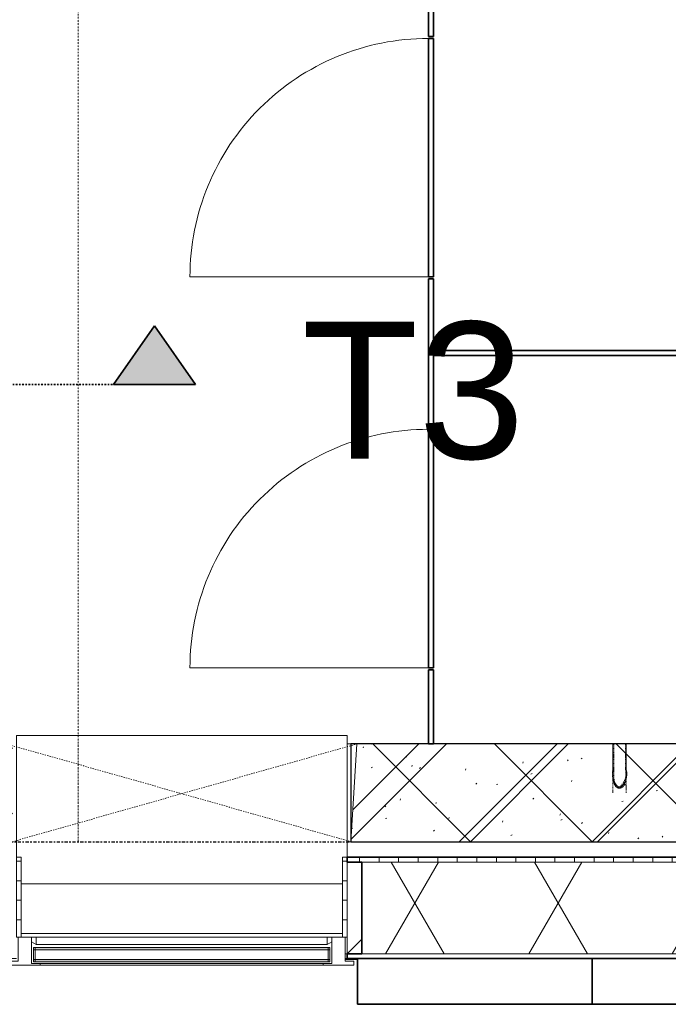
# Model space of a CAD drawing. Header units: millimetres. Extents: x -80560 to 110805, y -11020 to 52719.
# Tile 54 of 184: x 54130 to 55789, y 9584 to 12103. Entities that reach past the tile are written whole.
import ezdxf

# ---------------------------------------------------------------- set-up
doc = ezdxf.new("R2010")
doc.units = ezdxf.units.MM
for name, pattern in [('CENTER2', [20, 8, -4, 4, -4]), ('Dash', [6.35, 3.175, -3.175]), ('DASHDOT2', [8, 4, -2, 0, -2]), ('Hidden 1', [3.5, 2, -1.5])]:
    doc.linetypes.add(name, pattern=pattern)
for name, color, linetype, lineweight in [('A-DETL-GENF', 92, 'Continuous', 18), ('A-DOOR', 31, 'Continuous', 18), ('A-GENM', 13, 'Continuous', 18), ('A-GLAZ', 151, 'Continuous', 18), ('A-GLAZ-SILL', 1, 'Continuous', 18), ('A-WALL', 113, 'Continuous', 35), ('A-WALL-PATT', 111, 'Continuous', 35), ('G-ANNO-SYMB', 111, 'Continuous', 9), ('S-GRID', 1, 'Continuous', 9)]:
    doc.layers.add(name, color=color, linetype=linetype, lineweight=lineweight)
doc.styles.add('Arial_3', font='arial.ttf', dxfattribs={"height": 350})
pattern_1 = [(0, (0, 0), (0, 50), [])]

# ---------------------------------------------------------------- blocks, each defined once
blk = doc.blocks.new('19112_SW_LeonardoCollege_R2020_rvt-1-DO_01 eerste verdieping')
at = {"layer": 'A-WALL-PATT', "lineweight": 5}
h = blk.add_hatch(dxfattribs=at)
h.set_pattern_fill('FP_168', color=10, angle=45, style=0, pattern_type=2)
h.set_pattern_definition([(45, (28837.5, 10000), (-155.563, 155.563), []), (135, (28837.5, 10000), (-155.563, -155.563), [])])
h.paths.add_polyline_path([(31377.7, 10000), (31600, 10000), (31600, 10250), (30083, 10250), (30083, 10000), (31084, 10000)], flags=0)
h.paths.add_polyline_path([(29217, 10000), (29217, 10250), (28433, 10250), (28433, 10000), (29028.3, 10000)], flags=0)
h.paths.add_polyline_path([(27559.9, 10000), (27567, 10000), (27567, 10250), (26075, 10250), (26075, 10000), (27266.3, 10000)], flags=0)
at = {"layer": 'A-WALL', "color": 250, "lineweight": 9}
for p, q in [((30073, 10250), (30083, 10250)), ((30083, 10000), (30073, 10000))]:
    blk.add_line(p, q, dxfattribs=at)
at = {"layer": 'A-WALL', "color": 50, "lineweight": 25}
for p, q in [((31600, 10250), (30083, 10250)), ((30083, 10250), (30083, 10000)), ((30083, 10000), (31600, 10000))]:
    blk.add_line(p, q, dxfattribs=at)
blk = doc.blocks.new('MB 31 Wandsparing - 866 x 1634-3275055-DO_01 eerste verdieping')
at = {"layer": 'A-GENM', "linetype": 'Dash', "lineweight": 9}
for p, q in [((-456.2, 125), (424.8, -125)), ((-441.2, -125), (439.8, 125))]:
    blk.add_line(p, q, dxfattribs=at)
blk = doc.blocks.new('MB 23 Gain Inno _onder element_ - ø63 x 900-V345-DO_01 eerste verdieping')
at = {"layer": 'A-GENM', "linetype": 'Hidden 1', "lineweight": 13}
for p, q in [((-17, 125), (-15, 125)), ((-17, 60), (-17, 125)), ((-15, 125), (-15, 60)), ((15, 60), (15, 125)), ((15, 125), (17, 125)), ((17, 125), (17, 60))]:
    blk.add_line(p, q, dxfattribs=at)
at = {"layer": 'A-GENM', "linetype": 'Hidden 1', "lineweight": 13, "flags": 128}
for points in [[(-17, 0), (-17, 0.2), (-17, 0.4), (-17, 0.8), (-17, 1.2), (-17, 1.7), (-17, 2.3), (-17, 3), (-17, 3.8), (-17, 4.7), (-17, 5.7), (-17, 6.8), (-17, 7.9), (-17, 9.2), (-17, 10.5), (-17, 11.9), (-17, 13.3), (-17, 14.9), (-17, 16.5), (-17, 18.2), (-17, 20), (-17, 21.8), (-17, 23.7), (-17, 25.6), (-17, 27.6), (-17, 29.6), (-17, 31.7), (-17, 33.9), (-17, 36), (-17, 38.3), (-17, 40.5), (-17, 42.8), (-17, 45.1), (-17, 47.4), (-17, 49.8), (-17, 52.2), (-17, 54.6), (-17, 57), (-17, 59.4), (-17, 60)], [(17, 60), (17, 57.6), (17, 55.2), (17, 52.8), (17, 50.4), (17, 48.1), (17, 45.7), (17, 43.4), (17, 41.1), (17, 38.9), (17, 36.6), (17, 34.4), (17, 32.3), (17, 30.2), (17, 28.1), (17, 26.1), (17, 24.2), (17, 22.3), (17, 20.4), (17, 18.7), (17, 17), (17, 15.3), (17, 13.8), (17, 12.3), (17, 10.8), (17, 9.5), (17, 8.3), (17, 7.1), (17, 6), (17, 5), (17, 4.1), (17, 3.3), (17, 2.5), (17, 1.9), (17, 1.3), (17, 0.9), (17, 0.5), (17, 0.2), (17, 0.1), (17, 0)]]:
    blk.add_lwpolyline(points, dxfattribs=at)
at = {"layer": 'A-GENM', "linetype": 'Hidden 1', "lineweight": 13}
for points in [[(-15, 60), (-17, 51.1), (-16.4, 34.7), (-7, 21.1), (0, 15)], [(17, 60), (19.2, 50.3), (18.5, 32.5), (7.9, 18.1), (0, 11.7)]]:
    blk.add_open_spline(points, degree=3, dxfattribs=at)
for points, knots in [([(0, 11.7), (-0.7, 11.8), (-2.1, 12.1), (-4, 12.6), (-5.5, 13.3), (-6.6, 13.9), (-7.4, 14.5), (-8.1, 15.1), (-9.1, 16), (-10.2, 17.3), (-11.1, 18.7), (-11.7, 19.7), (-12.1, 20.3), (-12.3, 20.7), (-12.6, 21.1), (-12.8, 21.7), (-13.3, 22.8), (-13.9, 24.3), (-14.4, 26), (-14.8, 27.2), (-15.1, 28.2), (-15.3, 29.2), (-15.6, 30.5), (-15.9, 32.1), (-16.1, 34.1), (-16.4, 36.1), (-16.6, 38.1), (-16.7, 40.1), (-16.8, 42.1), (-16.9, 44.1), (-16.9, 46.1), (-17, 48.8), (-17, 53.4), (-17, 57.4), (-17, 60)], [0, 0, 0, 0, 0.035714, 0.071429, 0.107143, 0.125, 0.142857, 0.160714, 0.178571, 0.214286, 0.25, 0.267857, 0.276786, 0.285714, 0.294643, 0.303571, 0.321429, 0.357143, 0.392857, 0.410714, 0.428571, 0.446429, 0.464286, 0.5, 0.535714, 0.571429, 0.607143, 0.642857, 0.678571, 0.714286, 0.75, 0.785714, 0.857143, 1, 1, 1, 1]), ([(0, 15), (0.7, 15.1), (1.9, 15.3), (3.7, 15.9), (5, 16.6), (5.9, 17.1), (6.4, 17.4), (6.8, 17.8), (7.4, 18.3), (8.2, 19.1), (9.2, 20.4), (10, 21.7), (10.5, 22.7), (10.8, 23.2), (11, 23.6), (11.2, 24.1), (11.5, 24.6), (11.9, 25.6), (12.4, 27), (12.8, 28.5), (13.2, 29.7), (13.4, 30.6), (13.6, 31.5), (13.8, 32.7), (14.1, 34.2), (14.3, 36.1), (14.5, 37.9), (14.6, 39.8), (14.8, 41.6), (14.8, 43.5), (14.9, 45.3), (14.9, 47.2), (15, 49.6), (15, 53.9), (15, 57.6), (15, 60)], [0, 0, 0, 0, 0.035714, 0.071429, 0.107143, 0.125, 0.133929, 0.142857, 0.160714, 0.178571, 0.214286, 0.25, 0.267857, 0.276786, 0.285714, 0.294643, 0.303571, 0.321429, 0.357143, 0.392857, 0.410714, 0.428571, 0.446429, 0.464286, 0.5, 0.535714, 0.571429, 0.607143, 0.642857, 0.678571, 0.714286, 0.75, 0.785714, 0.857143, 1, 1, 1, 1])]:
    blk.add_open_spline(points, degree=3, knots=knots, dxfattribs=at)
blk = doc.blocks.new('95251-Leonardo College Leiden_rvt-1-DO_01 eerste verdieping')
at = {"layer": 'A-WALL-PATT', "lineweight": 9}
h = blk.add_hatch(dxfattribs=at)
h.set_pattern_fill('FP_182', color=55, style=0, pattern_type=2)
h.set_pattern_definition([(45, (0, 0), (-176.7767, 176.7767), []), (17, (0, 0), (51.37877, 156.87645), [3.353, -159.647, 3.353, -88.647, -134]), (17, (0, 0), (51.37877, 156.87645), [-255, 3.353, -130.647]), (48, (0, 0), (-36.014, 160.26226), [3.353, -158.647, 3.353, -160.647, -132]), (48, (0, 0), (-36.014, 160.26226), [-326, 3.353, -128.647]), (71, (0, 0), (-94.825, 133.12483), [3.353, -156.647, 3.353, -87.247, -131]), (71, (0, 0), (-94.825, 133.12483), [-250.6, 3.353, -127.647])])
h.paths.add_polyline_path([(31084, 10000), (31600, 10000), (31600, 10250), (31492, 10250), (31491, 10158.3), (31475, 10136.7), (31467.6, 10139.5), (31462.7, 10145.7), (31459.9, 10153.2), (31458.1, 10169.1), (31458, 10250), (31187, 10250), (31186, 10158.3), (31170, 10136.7), (31162.6, 10139.5), (31157.4, 10146.5), (31154.9, 10153.2), (31153.1, 10169.1), (31153, 10250), (30987, 10250), (30986, 10158.3), (30970, 10136.7), (30962.6, 10139.5), (30957.7, 10145.7), (30954.9, 10153.2), (30953.1, 10169.1), (30953, 10250), (30787, 10250), (30786, 10158.3), (30770, 10136.7), (30762.6, 10139.5), (30757.7, 10145.7), (30754.9, 10153.2), (30753.1, 10169.1), (30753, 10250), (30098, 10250), (30083, 10000), (30790.3, 10000)], flags=0)
h.paths.add_polyline_path([(29217, 10000), (29210.5, 10108), (29083.3, 10109), (29061.7, 10125), (29064.5, 10132.4), (29070.7, 10137.3), (29078.2, 10140.1), (29094.1, 10141.9), (29175.1, 10142), (29208.5, 10142), (29202, 10250), (28448, 10250), (28433, 10000), (29028.3, 10000)], flags=0)
h.paths.add_polyline_path([(26408, 10000), (26409, 10091.7), (26425, 10113.3), (26432.4, 10110.5), (26437.3, 10104.3), (26440.1, 10096.8), (26441.9, 10080.9), (26442, 10000), (26608, 10000), (26609, 10091.7), (26625, 10113.3), (26632.9, 10109.8), (26637.3, 10104.3), (26640.1, 10096.8), (26641.9, 10080.9), (26642, 10000), (26808, 10000), (26809, 10091.7), (26825.8, 10113), (26832.4, 10110.5), (26837.3, 10104.3), (26840.1, 10096.8), (26841.9, 10080.9), (26842, 10000), (27567, 10000), (27552, 10250), (26080, 10250), (26080, 10200), (26075, 10200), (26075, 10142), (26166.7, 10141), (26188.3, 10125), (26185.5, 10117.6), (26179.3, 10112.7), (26171.8, 10109.9), (26155.9, 10108.1), (26075, 10108), (26075, 10000), (26385.2, 10000)], flags=0)
at = {"layer": 'A-WALL', "color": 170, "lineweight": 5}
for p, q in [((30098, 10250), (30083, 10000)), ((30753, 10250), (30098, 10250)), ((30753, 10185), (30753, 10250)), ((30953, 10250), (30787, 10250)), ((30787, 10250), (30787, 10185)), ((30083, 10000), (31600, 10000))]:
    blk.add_line(p, q, dxfattribs=at)
blk.add_open_spline([(30770, 10136.7), (30769.3, 10136.8), (30767.9, 10137.1), (30766, 10137.6), (30764.5, 10138.3), (30763.4, 10138.9), (30762.6, 10139.5), (30761.9, 10140.1), (30760.9, 10141), (30759.8, 10142.3), (30758.9, 10143.7), (30758.3, 10144.7), (30757.9, 10145.3), (30757.7, 10145.7), (30757.4, 10146.1), (30757.2, 10146.7), (30756.7, 10147.8), (30756.1, 10149.3), (30755.6, 10151), (30755.2, 10152.2), (30754.9, 10153.2), (30754.7, 10154.2), (30754.4, 10155.5), (30754.1, 10157.1), (30753.9, 10159.1), (30753.6, 10161.1), (30753.4, 10163.1), (30753.3, 10165.1), (30753.2, 10167.1), (30753.1, 10169.1), (30753.1, 10171.1), (30753, 10173.8), (30753, 10178.4), (30753, 10182.4), (30753, 10185)], degree=3, knots=[0, 0, 0, 0, 0.035714, 0.071429, 0.107143, 0.125, 0.142857, 0.160714, 0.178571, 0.214286, 0.25, 0.267857, 0.276786, 0.285714, 0.294643, 0.303571, 0.321429, 0.357143, 0.392857, 0.410714, 0.428571, 0.446429, 0.464286, 0.5, 0.535714, 0.571429, 0.607143, 0.642857, 0.678571, 0.714286, 0.75, 0.785714, 0.857143, 1, 1, 1, 1], dxfattribs=at)
blk.add_open_spline([(30787, 10185), (30789.2, 10175.3), (30788.5, 10157.5), (30777.9, 10143.1), (30770, 10136.7)], degree=3, dxfattribs=at)
at = {"color": 130, "lineweight": 9}
blk.add_blockref('MB 31 Wandsparing - 866 x 1634-3275055-DO_01 eerste verdieping', (29658.2, 10125), dxfattribs=at)
at = {"color": 130, "lineweight": 9, "extrusion": (0, 0, -1)}
blk.add_blockref('MB 23 Gain Inno _onder element_ - ø63 x 900-V345-DO_01 eerste verdieping', (-30770, 10125), dxfattribs=at)
blk = doc.blocks.new('Basic Wall _ 41_WA_n3o_cladding_vertikaal_random_100mm_oorspronkelijk - ___-31301010-DO_01 eerste verdieping')
at = {"layer": 'A-WALL', "lineweight": 18}
for p, q in [((30068, 9701), (30073, 9701)), ((30068, 9699), (30100, 9699))]:
    blk.add_line(p, q, dxfattribs=at)
blk = doc.blocks.new('NLRS_41_GM_WPB_spouwlat-SH_generiek_ISR - 235x38-V143-DO_01 eerste verdieping')
at = {"layer": 'A-GENM'}
h = blk.add_hatch(dxfattribs=at)
h.set_pattern_fill('FP_51', color=256, style=0, pattern_type=2)
h.set_pattern_definition([(45, (0, 0), (-141.4214, 141.4214), [])])
h.paths.add_polyline_path([(30111, 9713), (30111, 9948), (30073, 9948), (30073, 9713)], flags=0)
for p, q in [((30111, 9948), (30073, 9948)), ((30073, 9948), (30073, 9713)), ((30111, 9713), (30111, 9948)), ((30073, 9713), (30111, 9713))]:
    blk.add_line(p, q, dxfattribs=at)
blk = doc.blocks.new('41_dagkanten_SH_generiek_ISR - 12x204_5-V144-DO_01 eerste verdieping')
at = {"layer": 'A-GENM'}
h = blk.add_hatch(dxfattribs=at)
h.set_pattern_fill('FP_54', color=256, style=0, pattern_type=2)
h.set_pattern_definition(pattern_1)
h.paths.add_polyline_path([(30073, 9756), (30073, 9960.5), (30061, 9960.5), (30061, 9756), (30068, 9756)], flags=0)
for p, q in [((30073, 9960.5), (30061, 9960.5)), ((30061, 9960.5), (30061, 9756)), ((30073, 9756), (30073, 9960.5)), ((30068, 9756), (30073, 9756))]:
    blk.add_line(p, q, dxfattribs=at)
blk = doc.blocks.new('41_dagkanten_SH_generiek_ISR - 12x204_5-V145-DO_01 eerste verdieping')
at = {"layer": 'A-GENM'}
h = blk.add_hatch(dxfattribs=at)
h.set_pattern_fill('FP_53', color=256, style=0, pattern_type=2)
h.set_pattern_definition(pattern_1)
h.paths.add_polyline_path([(29227, 9756), (29239, 9756), (29239, 9960.5), (29227, 9960.5), (29227, 9922.4)], flags=0)
for p, q in [((29239, 9960.5), (29227, 9960.5)), ((29227, 9960.5), (29227, 9756)), ((29239, 9756), (29239, 9960.5)), ((29227, 9756), (29232, 9756))]:
    blk.add_line(p, q, dxfattribs=at)
blk = doc.blocks.new('merk 900 vast glas shadowbox - merk 900 vast glas shadowbox-32549056-DO_01 eerste verdieping')
at = {"layer": 'A-GLAZ'}
for p, q in [((-362, 0), (-440, 0)), ((-440, 0), (-440, -10)), ((-362, -4), (-362, 0)), ((440, 0), (362, 0)), ((362, 0), (362, -4)), ((440, -10), (440, 0)), ((-440, -10), (-418, -10)), ((-418, -10), (-418, -72)), ((-384, -72), (-384, -4)), ((-384, -4), (-362, -4)), ((362, -4), (384, -4)), ((384, -4), (384, -72)), ((418, -72), (418, -10)), ((418, -10), (440, -10)), ((-418, -72), (-384, -72)), ((384, -72), (418, -72))]:
    blk.add_line(p, q, dxfattribs=at)
at = {"layer": 'A-GLAZ-SILL'}
for p, q in [((362, 0), (-362, 0)), ((362, -4), (-362, -4))]:
    blk.add_line(p, q, dxfattribs=at)
blk = doc.blocks.new('74_n3o_Kupan_toiletruimte_4 - 74_n3o_Kupan_toiletruimte_4-31926087-DO_01 eerste verdieping')
at = {"layer": 'A-GENM', "lineweight": 35}
for p, q in [((190, 1206.5), (0, 1206.5)), ((0, 1206.5), (0, 1193.5)), ((0, 1193.5), (190, 1193.5)), ((190, 1193.5), (190, 1206.5)), ((805, 1206.5), (195, 1206.5)), ((195, 1206.5), (195, 1193.5)), ((195, 1193.5), (805, 1193.5)), ((805, 1193.5), (805, 1206.5)), ((1190, 1206.5), (810, 1206.5)), ((810, 1206.5), (810, 1193.5)), ((810, 1193.5), (1190, 1193.5)), ((1006.5, 1193.5), (993.5, 1193.5)), ((993.5, 1193.5), (993.5, 0)), ((1006.5, 0), (1006.5, 1193.5)), ((1190, 1193.5), (1190, 1206.5)), ((1805, 1206.5), (1195, 1206.5)), ((1195, 1206.5), (1195, 1193.5)), ((1195, 1193.5), (1805, 1193.5)), ((1805, 1193.5), (1805, 1206.5)), ((2190, 1206.5), (1810, 1206.5)), ((1810, 1206.5), (1810, 1193.5)), ((1810, 1193.5), (2190, 1193.5))]:
    blk.add_line(p, q, dxfattribs=at)
blk = doc.blocks.new('00_n3o_symbool_swingangle - std-31926139-DO_01 eerste verdieping')
at = {"layer": 'A-DOOR'}
blk.add_line((-415, -27), (-415, 583), dxfattribs=at)
blk.add_arc((-415, -27), 610, 360, 90, dxfattribs=at)
blk = doc.blocks.new('31_n3o_gevelopening_vensterbank - 380x15-32538877-DO_01 eerste verdieping')
at = {"layer": 'A-GENM'}
for p, q in [((0, -311.5), (0, 0)), ((0, 0), (846, 0)), ((846, 0), (846, -311.5)), ((12, -380), (834, -380))]:
    blk.add_line(p, q, dxfattribs=at)
blk = doc.blocks.new('30_n3o_RT72_glas met glaslat - Type 1-33567359-DO_01 eerste verdieping')
at = {"layer": 'A-GENM'}
for points in [[(-379, -11), (379, -11), (379, -5), (-379, -5)], [(-379, -41), (379, -41), (379, -35), (-379, -35)]]:
    blk.add_hatch(color=256, dxfattribs=at).paths.add_polyline_path(points, flags=0)
for p, q in [((379, -5), (-379, -5)), ((-379, -5), (-379, -11)), ((-375, -5), (-379, -5)), ((-379, -5), (-379, -41)), ((-379, -11), (379, -11)), ((-375, -41), (-375, -5)), ((379, -5), (375, -5)), ((375, -5), (375, -41)), ((379, -11), (379, -5)), ((379, -41), (379, -5)), ((379, -35), (-379, -35)), ((-379, -35), (-379, -41)), ((-379, -41), (379, -41)), ((-379, -41), (-375, -41)), ((375, -41), (379, -41)), ((379, -41), (379, -35))]:
    blk.add_line(p, q, dxfattribs=at)
blk = doc.blocks.new('DPWP_30_n3o_RT72_glas met glaslat Frame1 - Type 1-33567362-DO_01 eerste verdieping')
at = {"layer": 'A-GENM'}
for p, q in [((-372, -7.8), (-384, -15)), ((372, -7.8), (-372, -7.8)), ((-372, -7.8), (-372, -27)), ((-372, -27), (-372, -7.8)), ((372, -27), (372, -7.8)), ((384, -15), (372, -7.8)), ((372, -7.8), (372, -27)), ((-384, -27), (-372, -27)), ((-372, -27), (372, -27)), ((372, -27), (384, -27))]:
    blk.add_line(p, q, dxfattribs=at)
blk = doc.blocks.new('01_n3o_symbool_lijn_met_tekst - brandwerend_B60-31157474-DO_01 eerste verdieping')
at = {"layer": 'A-DETL-GENF', "color": 3, "linetype": 'DASHDOT2'}
blk.add_line((0, 0), (8362.5, 0), dxfattribs=at)
blk = doc.blocks.new('Section - 00_n3o_sectionmark_detailaanduiding-325618-DO_01 eerste verdieping')
at = {"layer": 'G-ANNO-SYMB'}
blk.add_hatch(color=256, dxfattribs=at).paths.add_polyline_path([(0, 0), (1.05, 1.5), (2.101, 0)], flags=0)
at = {"layer": 'G-ANNO-SYMB', "linetype": 'DASHDOT2', "lineweight": 35}
for p, q in [((1.05, 1.5), (0, 0)), ((2.101, 0), (1.05, 1.5)), ((0, 0), (2.101, 0))]:
    blk.add_line(p, q, dxfattribs=at)

msp = doc.modelspace()

# ---------------------------------------------------------------- hatches: boundary and pattern name
at = {"layer": 'A-WALL-PATT', "lineweight": 18}
h = msp.add_hatch(dxfattribs=at)
h.set_pattern_fill('FP_67', color=256, angle=90, style=0, pattern_type=2)
h.set_pattern_definition([(90, (63299.57, 9701), (-50, -2e-13), [])])
h.paths.add_polyline_path([(88455.8, 9948), (89096.8, 9948), (89096.8, 9960.5), (88417.8, 9960.5), (88417.8, 9948)], flags=0)
h.paths.add_polyline_path([(83971.8, 9948), (83971.8, 9960.5), (81667.8, 9960.5), (81667.8, 9948), (83933.8, 9948)], flags=0)
h.paths.add_polyline_path([(78983.8, 9948), (79021.8, 9948), (79021.8, 9960.5), (77617.8, 9960.5), (77617.8, 9948), (78885.2, 9948)], flags=0)
h.paths.add_polyline_path([(75871.8, 9948), (75871.8, 9960.5), (75367.8, 9960.5), (75367.8, 9948), (75833.8, 9948)], flags=0)
h.paths.add_polyline_path([(73599.1, 9948), (73621.8, 9948), (73621.8, 9960.5), (71767.8, 9960.5), (71767.8, 9948), (73583.8, 9948)], flags=0)
h.paths.add_polyline_path([(69105.8, 9948), (70021.8, 9948), (70021.8, 9960.5), (69067.8, 9960.5), (69067.8, 9948)], flags=0)
h.paths.add_polyline_path([(68221.8, 9948), (68221.8, 9960.5), (66817.8, 9960.5), (66817.8, 9948), (68183.8, 9948)], flags=0)
h.paths.add_polyline_path([(64201.6, 9948), (65071.8, 9948), (65071.8, 9960.5), (63667.8, 9960.5), (63667.8, 9948), (63705.8, 9948)], flags=0)
h.paths.add_polyline_path([(62821.8, 9948), (62821.8, 9960.5), (61417.8, 9960.5), (61417.8, 9948), (62783.8, 9948)], flags=0)
h.paths.add_polyline_path([(60105.8, 9948), (60571.8, 9948), (60571.8, 9960.5), (60067.8, 9960.5), (60067.8, 9948), (60090.2, 9948)], flags=0)
h.paths.add_polyline_path([(57383.8, 9948), (57421.8, 9948), (57421.8, 9960.5), (54967.9, 9960.5), (54967.9, 9948), (57153.5, 9948)], flags=0)
h.paths.add_polyline_path([(53923.1, 9948), (54121.9, 9948), (54121.9, 9960.5), (53317.8, 9960.5), (53317.8, 9948), (53629.4, 9948)], flags=0)
h.paths.add_polyline_path([(52454.8, 9948), (52471.8, 9948), (52471.8, 9960.5), (50617.8, 9960.5), (50617.8, 9948), (52433.8, 9948)], flags=0)
h.paths.add_polyline_path([(46171.8, 9948), (46171.8, 9960.5), (43867.8, 9960.5), (43867.8, 9948), (46133.8, 9948)], flags=0)
h.paths.add_polyline_path([(40707.9, 9948), (41221.8, 9948), (41221.8, 9960.5), (37255.3, 9960.5), (37255.3, 9948), (39533.2, 9948)], flags=0)
h = msp.add_hatch(dxfattribs=at)
h.set_pattern_fill('FP_2', color=256, style=0, pattern_type=2)
h.set_pattern_definition([(60, (24894.82, 0), (-274.963, 158.75), []), (120, (24894.82, 0), (-274.963, -158.75), [])])
h.paths.add_polyline_path([(89331.8, 9713), (89331.8, 9948), (88455.8, 9948), (88455.8, 9713), (88870.1, 9713)], flags=0)
h.paths.add_polyline_path([(83933.8, 9713), (83933.8, 9948), (81705.8, 9948), (81705.8, 9713), (83877.6, 9713)], flags=0)
h.paths.add_polyline_path([(78885.2, 9713), (78983.8, 9713), (78983.8, 9948), (77655.8, 9948), (77655.8, 9713), (78297.9, 9713)], flags=0)
h.paths.add_polyline_path([(75833.8, 9713), (75833.8, 9948), (75405.8, 9948), (75405.8, 9713), (75654.8, 9713)], flags=0)
h.paths.add_polyline_path([(73583.8, 9713), (73583.8, 9948), (71805.8, 9948), (71805.8, 9713), (72424.4, 9713)], flags=0)
h.paths.add_polyline_path([(69983.8, 9713), (69983.8, 9948), (69105.8, 9948), (69105.8, 9713), (69487.7, 9713)], flags=0)
h.paths.add_polyline_path([(68183.8, 9713), (68183.8, 9948), (66855.8, 9948), (66855.8, 9713), (67725.7, 9713)], flags=0)
h.paths.add_polyline_path([(64789, 9713), (65033.8, 9713), (65033.8, 9948), (63705.8, 9948), (63705.8, 9713), (64201.6, 9713)], flags=0)
h.paths.add_polyline_path([(62783.8, 9713), (62783.8, 9948), (61455.8, 9948), (61455.8, 9713), (62733.3, 9713)], flags=0)
h.paths.add_polyline_path([(60533.8, 9713), (60533.8, 9948), (60105.8, 9948), (60105.8, 9713), (60383.9, 9713)], flags=0)
h.paths.add_polyline_path([(57383.8, 9713), (57383.8, 9948), (55005.9, 9948), (55005.9, 9713), (57153.5, 9713)], flags=0)
h.paths.add_polyline_path([(53923.1, 9713), (54083.9, 9713), (54083.9, 9948), (53355.8, 9948), (53355.8, 9713), (53629.4, 9713)], flags=0)
h.paths.add_polyline_path([(52433.8, 9713), (52433.8, 9948), (50655.8, 9948), (50655.8, 9713), (51867.4, 9713)], flags=0)
h.paths.add_polyline_path([(45994, 9713), (46133.8, 9713), (46133.8, 9948), (43905.8, 9948), (43905.8, 9713), (45406.6, 9713)], flags=0)
h.paths.add_polyline_path([(40707.9, 9713), (41183.8, 9713), (41183.8, 9948), (37242.8, 9948), (37242.8, 9713), (39533.2, 9713)], flags=0)
h = msp.add_hatch(dxfattribs=at)
h.set_pattern_fill('FP_66', color=256, style=0, pattern_type=2)
h.set_pattern_definition([(0, (63299.57, 9701), (2e-14, 50), [])])
h.paths.add_polyline_path([(89343.8, 9701), (89343.8, 9713), (88417.8, 9713), (88417.8, 9701), (88870.1, 9701)], flags=0)
h.paths.add_polyline_path([(83971.8, 9701), (83971.8, 9713), (81667.8, 9713), (81667.8, 9701), (83877.6, 9701)], flags=0)
h.paths.add_polyline_path([(79021.8, 9701), (79021.8, 9713), (77617.8, 9713), (77617.8, 9701), (78885.2, 9701)], flags=0)
h.paths.add_polyline_path([(75367.8, 9701), (75871.8, 9701), (75871.8, 9713), (75367.8, 9713)], flags=0)
h.paths.add_polyline_path([(73621.8, 9701), (73621.8, 9713), (71767.8, 9713), (71767.8, 9701), (73599.1, 9701)], flags=0)
h.paths.add_polyline_path([(67725.7, 9701), (68221.8, 9701), (68221.8, 9713), (66817.8, 9713), (66817.8, 9701), (67138.3, 9701)], flags=0)
h.paths.add_polyline_path([(69487.7, 9701), (70021.8, 9701), (70021.8, 9713), (69067.8, 9713), (69067.8, 9701)], flags=0)
h.paths.add_polyline_path([(62733.3, 9701), (62821.8, 9701), (62821.8, 9713), (61417.8, 9713), (61417.8, 9701), (62439.6, 9701)], flags=0)
h.paths.add_polyline_path([(65071.8, 9701), (65071.8, 9713), (63667.8, 9713), (63667.8, 9701), (64789, 9701)], flags=0)
h.paths.add_polyline_path([(60383.9, 9701), (60571.8, 9701), (60571.8, 9713), (60067.8, 9713), (60067.8, 9701), (60090.2, 9701)], flags=0)
h.paths.add_polyline_path([(56566.2, 9701), (57421.8, 9701), (57421.8, 9713), (54967.9, 9713), (54967.9, 9701), (55978.8, 9701)], flags=0)
h.paths.add_polyline_path([(54121.9, 9701), (54121.9, 9713), (53317.8, 9713), (53317.8, 9701), (53923.1, 9701)], flags=0)
h.paths.add_polyline_path([(52471.8, 9701), (52471.8, 9713), (50617.8, 9713), (50617.8, 9701), (52454.8, 9701)], flags=0)
h.paths.add_polyline_path([(46171.8, 9701), (46171.8, 9713), (43867.8, 9713), (43867.8, 9701), (45994, 9701)], flags=0)
h.paths.add_polyline_path([(41221.8, 9701), (41221.8, 9713), (37007.8, 9713), (37007.8, 9701), (41001.5, 9701)], flags=0)

# ---------------------------------------------------------------- linework, layer by layer
at = {"layer": 'A-WALL'}
for p, q in [((57421.8, 9960.5), (54967.9, 9960.5)), ((54967.9, 9960.5), (54967.9, 9948)), ((54967.9, 9948), (55005.9, 9948)), ((55005.9, 9948), (55005.9, 9713)), ((55005.9, 9713), (54967.9, 9713)), ((54967.9, 9713), (54967.9, 9701)), ((54967.9, 9701), (57421.8, 9701)), ((54994.8, 9701), (54994.8, 9584)), ((55594.8, 9701), (55594.8, 9584)), ((54994.8, 9584), (57394.8, 9584))]:
    msp.add_line(p, q, dxfattribs=at)
at = {"layer": 'A-WALL', "lineweight": 18}
for p, q in [((55005.9, 9948), (57383.8, 9948)), ((54955.9, 9765), (54133.9, 9765)), ((54967.9, 9713), (54962.8, 9713)), ((55005.9, 9713), (57383.8, 9713))]:
    msp.add_line(p, q, dxfattribs=at)
at = {"layer": 'G-ANNO-SYMB', "linetype": 'DASHDOT2', "lineweight": 35}
msp.add_line((50605.2, 11170), (54580.3, 11170), dxfattribs=at)
at = {"layer": 'S-GRID', "linetype": 'CENTER2', "lineweight": 25}
msp.add_line((29945.3, 10000), (110204.9, 10000), dxfattribs=at)

# ---------------------------------------------------------------- block references
at = {"color": 250, "lineweight": 5}
for name in ['19112_SW_LeonardoCollege_R2020_rvt-1-DO_01 eerste verdieping', '95251-Leonardo College Leiden_rvt-1-DO_01 eerste verdieping']:
    msp.add_blockref(name, (24894.8, 0), dxfattribs=at)
at = {"layer": 'A-DETL-GENF', "color": 3, "linetype": 'DASHDOT2', "rotation": 90}
msp.add_blockref('01_n3o_symbool_lijn_met_tekst - brandwerend_B60-31157474-DO_01 eerste verdieping', (54279.8, 10000), dxfattribs=at)
at = {"layer": 'A-DOOR', "rotation": 89.99999999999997}
for p in [(55148.8, 11860), (55148.8, 10860)]:
    msp.add_blockref('00_n3o_symbool_swingangle - std-31926139-DO_01 eerste verdieping', p, dxfattribs=at)
at = {"layer": 'A-GENM'}
for name, p, rotation in [('74_n3o_Kupan_toiletruimte_4 - 74_n3o_Kupan_toiletruimte_4-31926087-DO_01 eerste verdieping', (56382.3, 10250), 89.99999999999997), ('DPWP_30_n3o_RT72_glas met glaslat Frame1 - Type 1-33567362-DO_01 eerste verdieping', (54544.8, 9729), 180), ('30_n3o_RT72_glas met glaslat - Type 1-33567359-DO_01 eerste verdieping', (54544.8, 9688), 180)]:
    msp.add_blockref(name, p, dxfattribs=dict(at, rotation=rotation))
for name, p in [('31_n3o_gevelopening_vensterbank - 380x15-32538877-DO_01 eerste verdieping', (54121.8, 10272)), ('41_dagkanten_SH_generiek_ISR - 12x204_5-V145-DO_01 eerste verdieping', (24894.8, 0)), ('41_dagkanten_SH_generiek_ISR - 12x204_5-V144-DO_01 eerste verdieping', (24894.8, 0)), ('NLRS_41_GM_WPB_spouwlat-SH_generiek_ISR - 235x38-V143-DO_01 eerste verdieping', (24894.8, 0))]:
    msp.add_blockref(name, p, dxfattribs=at)
at = {"layer": 'A-GLAZ', "rotation": 180}
msp.add_blockref('merk 900 vast glas shadowbox - merk 900 vast glas shadowbox-32549056-DO_01 eerste verdieping', (54544.8, 9684), dxfattribs=at)
at = {"layer": 'A-WALL', "lineweight": 18}
msp.add_blockref('Basic Wall _ 41_WA_n3o_cladding_vertikaal_random_100mm_oorspronkelijk - ___-31301010-DO_01 eerste verdieping', (24894.8, 0), dxfattribs=at)
at = {"layer": 'G-ANNO-SYMB', "linetype": 'DASHDOT2', "lineweight": 35, "extrusion": (0, 0, -1), "xscale": 99.99999999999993, "yscale": 99.99999999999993, "zscale": 99.99999999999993}
msp.add_blockref('Section - 00_n3o_sectionmark_detailaanduiding-325618-DO_01 eerste verdieping', (-54580.3, 11170), dxfattribs=at)

# ---------------------------------------------------------------- texts
at = {"layer": 'G-ANNO-SYMB', "insert": (54851.5, 11330), "char_height": 350, "width": 697.468, "attachment_point": 1, "style": 'Arial_3'}
msp.add_mtext('T3', dxfattribs=at)

doc.saveas('drawing.dxf')
